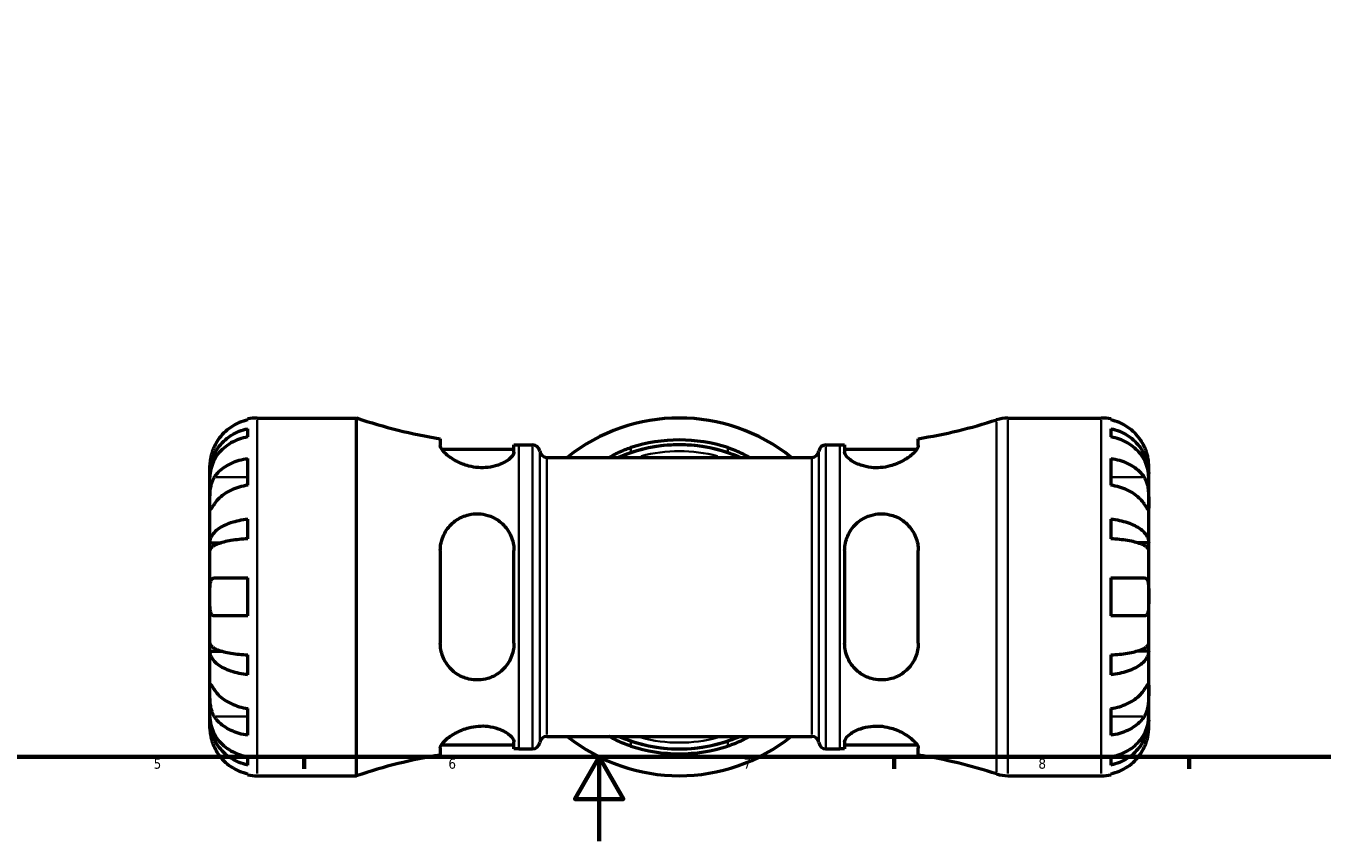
# Model space of a CAD drawing. Header units: millimetres. Extents: x -112 to 891, y -278 to 691.
# Tile 4 of 11: x 284 to 592, y 0 to 194. Entities that reach past the tile are written whole.
import ezdxf

# ---------------------------------------------------------------- set-up
doc = ezdxf.new("R2010")
doc.units = ezdxf.units.MM
for name, color, linetype, lineweight in [('Border (ANSI)', 7, 'Continuous', 70), ('Visible (ANSI)', 7, 'Continuous', 50), ('Visible Narrow (ANSI)', 7, 'Continuous', 35)]:
    doc.layers.add(name, color=color, linetype=linetype, lineweight=lineweight)
doc.styles.add('Note Text (ANSI)', font='tahoma.ttf')

# ---------------------------------------------------------------- blocks, each defined once
blk = doc.blocks.new('Borders Default Border')
at = {"layer": 'Border (ANSI)'}
for p, q in [((350.42, 20), (350.42, 17.2)), ((490.58, 20), (490.58, 17.2)), ((560.67, 20), (560.67, 17.2))]:
    blk.add_line(p, q, dxfattribs=at)
at = {"layer": 'Border (ANSI)', "flags": 128}
for points in [[(20, 20), (20, 574), (821, 574), (821, 20), (20, 20)], [(420.5, 0), (420.5, 20), (414.73, 10), (426.27, 10), (420.5, 20)]]:
    blk.add_lwpolyline(points, dxfattribs=at)
at = {"layer": 'Border (ANSI)', "color": 5, "true_color": 0x0000ff, "char_height": 2.4, "attachment_point": 7, "style": 'Note Text (ANSI)'}
for s, insert in [('5', (314.67, 17.15)), ('6', (384.69, 17.15)), ('7', (454.8, 17.2)), ('8', (524.84, 17.15))]:
    blk.add_mtext(s, dxfattribs=dict(at, insert=insert))

msp = doc.modelspace()

# ---------------------------------------------------------------- linework, layer by layer
at = {"layer": 'Visible (ANSI)'}
for p, q in [((337.03, 100.06), (337.03, 100.3)), ((339.28, 100.53), (362.89, 100.53)), ((362.89, 15.53), (362.89, 100.53)), ((517.56, 100.53), (539.78, 100.53)), ((542.03, 100.3), (542.03, 100.06)), ((337.03, 96.04), (337.03, 97.99)), ((382.76, 95.62), (382.76, 93.97)), ((496.31, 93.97), (496.31, 95.62)), ((542.03, 97.99), (542.03, 96.04)), ((383.05, 93.15), (400.26, 93.15)), ((400.26, 92.44), (400.26, 94.16)), ((401.4, 94.15), (404.68, 94.15)), ((474.38, 94.15), (477.66, 94.15)), ((478.81, 94.16), (478.81, 92.44)), ((478.81, 93.15), (496.01, 93.15)), ((337.03, 84.57), (337.03, 90.93)), ((408.06, 91.18), (471.01, 91.18)), ((542.03, 90.93), (542.03, 84.57)), ((328.03, 87.27), (328.03, 89.28)), ((328.03, 87.27), (328.07, 87.27)), ((328.03, 86.5), (328.03, 87.27)), ((328.03, 80.13), (328.03, 86.5)), ((551.03, 87.27), (551, 87.27)), ((551.03, 87.27), (551.03, 89.28)), ((551.03, 86.5), (551.03, 87.27)), ((551.03, 80.13), (551.03, 86.5)), ((328.03, 70.91), (328.03, 80.13)), ((551.03, 70.91), (551.03, 80.13)), ((337.03, 71.83), (337.03, 76.52)), ((542.03, 76.52), (542.03, 71.83)), ((328.03, 70.91), (330.76, 70.91)), ((328.03, 69.06), (328.03, 70.91)), ((551.03, 70.91), (548.31, 70.91)), ((551.03, 69.06), (551.03, 70.91)), ((328.03, 58.03), (328.03, 69.06)), ((382.76, 69.03), (382.76, 47.03)), ((400.26, 47.03), (400.26, 69.03)), ((478.81, 69.03), (478.81, 47.03)), ((496.31, 47.03), (496.31, 69.03)), ((551.03, 58.03), (551.03, 69.06)), ((329.1, 62.53), (337.03, 62.53)), ((337.03, 53.53), (337.03, 62.53)), ((542.03, 62.53), (542.03, 53.53)), ((542.03, 62.53), (549.97, 62.53)), ((328.03, 47), (328.03, 58.03)), ((551.03, 47), (551.03, 58.03)), ((337.03, 53.53), (329.1, 53.53)), ((549.97, 53.53), (542.03, 53.53)), ((328.03, 45.15), (328.03, 47)), ((551.03, 45.15), (551.03, 47)), ((328.03, 45.15), (330.76, 45.15)), ((328.03, 35.93), (328.03, 45.15)), ((337.03, 39.53), (337.03, 44.23)), ((542.03, 44.23), (542.03, 39.53)), ((551.03, 45.15), (548.31, 45.15)), ((551.03, 35.93), (551.03, 45.15)), ((328.03, 29.56), (328.03, 35.93)), ((551.03, 29.56), (551.03, 35.93)), ((337.03, 25.13), (337.03, 31.49)), ((542.03, 31.49), (542.03, 25.13)), ((328.03, 28.79), (328.03, 29.56)), ((328.03, 28.79), (328.07, 28.79)), ((328.03, 26.78), (328.03, 28.79)), ((551.03, 28.79), (551, 28.79)), ((551.03, 28.79), (551.03, 29.56)), ((551.03, 26.78), (551.03, 28.79)), ((408.06, 24.88), (471.01, 24.88)), ((382.76, 22.09), (382.76, 20.44)), ((383.05, 22.9), (400.26, 22.9)), ((400.26, 21.9), (400.26, 23.61)), ((401.4, 21.9), (404.68, 21.9)), ((474.38, 21.9), (477.66, 21.9)), ((478.81, 23.61), (478.81, 21.9)), ((478.81, 22.9), (496.01, 22.9)), ((496.31, 20.44), (496.31, 22.09)), ((337.03, 18.07), (337.03, 20.02)), ((542.03, 20.02), (542.03, 18.07)), ((337.03, 15.76), (337.03, 16)), ((339.28, 15.53), (362.89, 15.53)), ((517.56, 15.53), (539.78, 15.53)), ((542.03, 16), (542.03, 15.76))]:
    msp.add_line(p, q, dxfattribs=at)
for centre, radius, start, end in [((339.28, 89.28), 11.25, 90, 101.537), ((401.4, 213.66), 119.5, 251.2008, 261.024), ((439.53, 58.03), 42.5, 51.2606, 128.7394), ((477.66, 213.66), 119.5, 278.976, 288.1588), ((517.56, 92.03), 8.5, 90, 108.1588), ((539.78, 89.28), 11.25, 78.463, 90), ((401.4, 213.66), 119.5, 269.451, 270), ((404.68, 92.45), 1.7, 7.1808, 90), ((408.06, 92.88), 1.7, 187.1808, 270), ((439.53, 58.03), 36.12, 66.5845, 113.4155), ((439.53, 58.03), 37.29, 72.0395, 107.9605), ((439.53, 58.03), 36.13, 71.4398, 108.5602), ((471.01, 92.88), 1.7, 270, 352.8192), ((474.38, 92.45), 1.7, 90, 172.8192), ((477.66, 213.66), 119.5, 270, 270.549), ((408.06, 23.18), 1.7, 90, 172.8192), ((439.53, 58.03), 42.5, 231.2606, 308.7394), ((439.53, 58.03), 36.12, 246.5845, 293.4155), ((471.01, 23.18), 1.7, 7.1808, 90), ((401.4, -97.6), 119.5, 90, 90.549), ((404.68, 23.6), 1.7, 270, 352.8192), ((439.53, 58.03), 36.13, 251.4398, 288.5602), ((439.53, 58.03), 37.29, 252.0395, 287.9605), ((474.38, 23.6), 1.7, 187.1808, 270), ((477.66, -97.6), 119.5, 89.451, 90), ((401.4, -97.6), 119.5, 98.976, 108.7992), ((477.66, -97.6), 119.5, 71.8412, 81.024), ((339.28, 26.78), 11.25, 258.463, 270), ((517.56, 24.03), 8.5, 251.8412, 270), ((539.78, 26.78), 11.25, 270, 281.537)]:
    msp.add_arc(centre, radius, start, end, dxfattribs=at)
for points, knots in [([(337.03, 100.06), (336.31, 99.91), (335.61, 99.69), (334.35, 99.17), (333.67, 98.81), (332.42, 97.97), (331.83, 97.48), (330.85, 96.49), (330.36, 95.9), (329.62, 94.79), (329.33, 94.28), (329.1, 93.78)], [0.2134384, 0.2134384, 0.2134384, 0.2134384, 0.4155998, 0.4155998, 0.6240004, 0.6240004, 0.8324011, 0.8324011, 1.0417882, 1.0417882, 1.2012424, 1.2012424, 1.2012424, 1.2012424]), ([(549.97, 93.78), (549.73, 94.28), (549.45, 94.79), (548.71, 95.9), (548.22, 96.49), (547.24, 97.48), (546.65, 97.97), (545.39, 98.81), (544.72, 99.17), (543.46, 99.69), (542.75, 99.91), (542.03, 100.06)], [5.5022719, 5.5022719, 5.5022719, 5.5022719, 5.6617261, 5.6617261, 5.8711132, 5.8711132, 6.0795138, 6.0795138, 6.2879145, 6.2879145, 6.4900758, 6.4900758, 6.4900758, 6.4900758]), ([(328.03, 87.27), (328.03, 87.94), (328.1, 88.68), (328.4, 90.13), (328.63, 90.84), (329.16, 92.09), (329.51, 92.74), (330.36, 93.97), (330.84, 94.53), (331.83, 95.49), (332.41, 95.96), (333.67, 96.78), (334.34, 97.12), (335.61, 97.63), (336.31, 97.84), (337.03, 97.99)], [5.016117, 5.016117, 5.016117, 5.016117, 5.225788, 5.225788, 5.435459, 5.435459, 5.644344, 5.644344, 5.853229, 5.853229, 6.061567, 6.061567, 6.269906, 6.269906, 6.472482, 6.472482, 6.472482, 6.472482]), ([(337.03, 96.04), (336.31, 95.91), (335.61, 95.72), (334.34, 95.27), (333.67, 94.96), (332.41, 94.24), (331.83, 93.82), (330.84, 92.97), (330.36, 92.46), (329.51, 91.38), (329.16, 90.79), (328.63, 89.68), (328.4, 89.05), (328.1, 87.76), (328.03, 87.1), (328.03, 86.5)], [0.213434, 0.213434, 0.213434, 0.213434, 0.41601, 0.41601, 0.624348, 0.624348, 0.832687, 0.832687, 1.041572, 1.041572, 1.250457, 1.250457, 1.460128, 1.460128, 1.669799, 1.669799, 1.669799, 1.669799]), ([(542.03, 97.99), (542.76, 97.84), (543.46, 97.63), (544.73, 97.12), (545.4, 96.78), (546.66, 95.96), (547.24, 95.49), (548.22, 94.53), (548.71, 93.97), (549.55, 92.74), (549.91, 92.09), (550.44, 90.84), (550.67, 90.13), (550.97, 88.68), (551.03, 87.94), (551.03, 87.27)], [0.213434, 0.213434, 0.213434, 0.213434, 0.41601, 0.41601, 0.624348, 0.624348, 0.832687, 0.832687, 1.041572, 1.041572, 1.250457, 1.250457, 1.460128, 1.460128, 1.669799, 1.669799, 1.669799, 1.669799]), ([(551.03, 86.5), (551.03, 87.1), (550.97, 87.76), (550.67, 89.05), (550.44, 89.68), (549.91, 90.79), (549.55, 91.38), (548.71, 92.46), (548.22, 92.97), (547.24, 93.82), (546.66, 94.24), (545.4, 94.96), (544.73, 95.27), (543.46, 95.72), (542.76, 95.91), (542.03, 96.04)], [5.016117, 5.016117, 5.016117, 5.016117, 5.225788, 5.225788, 5.435459, 5.435459, 5.644344, 5.644344, 5.853229, 5.853229, 6.061567, 6.061567, 6.269906, 6.269906, 6.472482, 6.472482, 6.472482, 6.472482]), ([(329.1, 93.78), (329.03, 93.62), (328.96, 93.47), (328.78, 93.05), (328.69, 92.78), (328.5, 92.23), (328.42, 91.95), (328.24, 91.26), (328.17, 90.88), (328.07, 90.16), (328.05, 89.84), (328.03, 89.4), (328.03, 89.28), (328.03, 89.28)], [-0.7196887, -0.7196887, -0.7196887, -0.7196887, -0.6691335, -0.6691335, -0.5844829, -0.5844829, -0.490085, -0.490085, -0.3476599, -0.3476599, -0.1782767, -0.1782767, 0, 0, 0, 0]), ([(400.26, 92.44), (400.26, 92.3), (400.22, 92.15), (399.97, 91.56), (399.56, 91.09), (398.31, 90.16), (397.47, 89.7), (395.73, 89.09), (394.91, 88.89), (393.3, 88.7), (392.56, 88.68), (391.03, 88.8), (390.26, 88.93), (388.52, 89.39), (387.6, 89.76), (385.71, 90.72), (384.81, 91.35), (383.53, 92.48), (383.1, 93), (382.81, 93.64), (382.76, 93.81), (382.76, 93.97)], [-3.084916, -3.084916, -3.084916, -3.084916, -2.942639, -2.942639, -2.564683, -2.564683, -2.182, -2.182, -1.901402, -1.901402, -1.675232, -1.675232, -1.438049, -1.438049, -1.120471, -1.120471, -0.70387, -0.70387, -0.329308, -0.329308, -0.165883, -0.165883, -0.165883, -0.165883]), ([(422.89, 91.18), (423.06, 91.28), (423.24, 91.38), (424.39, 92.03), (425.48, 92.56), (427.1, 93.19), (427.57, 93.35), (428.03, 93.51)], [-0.7830889, -0.7830889, -0.7830889, -0.7830889, -0.7123761, -0.7123761, -0.3336748, -0.3336748, -0.1854488, -0.1854488, -0.1854488, -0.1854488]), ([(451.03, 93.51), (451.61, 93.32), (452.18, 93.11), (453.98, 92.38), (455.13, 91.8), (456.15, 91.2), (456.16, 91.19), (456.18, 91.18)], [-3.1461091, -3.1461091, -3.1461091, -3.1461091, -2.9637851, -2.9637851, -2.5545635, -2.5545635, -2.548179, -2.548179, -2.548179, -2.548179]), ([(496.31, 93.97), (496.31, 93.8), (496.26, 93.61), (495.93, 92.95), (495.48, 92.42), (494.22, 91.33), (493.41, 90.77), (491.62, 89.82), (490.66, 89.43), (488.88, 88.94), (488.1, 88.8), (486.56, 88.69), (485.83, 88.7), (484.24, 88.87), (483.42, 89.07), (481.69, 89.66), (480.86, 90.1), (479.58, 91.03), (479.13, 91.51), (478.85, 92.12), (478.81, 92.29), (478.81, 92.44)], [-3.118782, -3.118782, -3.118782, -3.118782, -2.941926, -2.941926, -2.56328, -2.56328, -2.185379, -2.185379, -1.85232, -1.85232, -1.612424, -1.612424, -1.387865, -1.387865, -1.110556, -1.110556, -0.736792, -0.736792, -0.349463, -0.349463, -0.195967, -0.195967, -0.195967, -0.195967]), ([(551.03, 89.28), (551.03, 89.28), (551.03, 89.33), (551.03, 89.55), (551.03, 89.73), (550.98, 90.28), (550.94, 90.68), (550.78, 91.44), (550.7, 91.77), (550.53, 92.37), (550.44, 92.63), (550.23, 93.18), (550.11, 93.46), (549.98, 93.75), (549.97, 93.76), (549.97, 93.78)], [-3.126213, -3.126213, -3.126213, -3.126213, -3.0059213, -3.0059213, -2.8729567, -2.8729567, -2.6978937, -2.6978937, -2.583387, -2.583387, -2.4954757, -2.4954757, -2.4031024, -2.4031024, -2.3983168, -2.3983168, -2.3983168, -2.3983168]), ([(329.1, 86.49), (329.33, 86.84), (329.62, 87.2), (330.36, 87.99), (330.85, 88.41), (331.83, 89.11), (332.42, 89.45), (333.67, 90.05), (334.35, 90.3), (335.61, 90.67), (336.31, 90.83), (337.03, 90.93)], [5.5022719, 5.5022719, 5.5022719, 5.5022719, 5.6617261, 5.6617261, 5.8711132, 5.8711132, 6.0795138, 6.0795138, 6.2879145, 6.2879145, 6.4900758, 6.4900758, 6.4900758, 6.4900758]), ([(428.03, 92.28), (427.56, 92.12), (427.08, 91.95), (426.12, 91.58), (425.63, 91.38), (425.16, 91.18)], [-3.1107949, -3.1107949, -3.1107949, -3.1107949, -2.9594783, -2.9594783, -2.7973837, -2.7973837, -2.7973837, -2.7973837]), ([(453.91, 91.18), (453.38, 91.41), (452.83, 91.63), (451.86, 91.99), (451.45, 92.14), (451.03, 92.28)], [-0.5319451, -0.5319451, -0.5319451, -0.5319451, -0.3494603, -0.3494603, -0.2183147, -0.2183147, -0.2183147, -0.2183147]), ([(542.03, 90.93), (542.75, 90.83), (543.46, 90.67), (544.72, 90.3), (545.39, 90.05), (546.65, 89.45), (547.24, 89.11), (548.22, 88.41), (548.71, 87.99), (549.45, 87.2), (549.73, 86.84), (549.97, 86.49)], [0.2134384, 0.2134384, 0.2134384, 0.2134384, 0.4155998, 0.4155998, 0.6240004, 0.6240004, 0.8324011, 0.8324011, 1.0417882, 1.0417882, 1.2012424, 1.2012424, 1.2012424, 1.2012424]), ([(328.03, 80.13), (328.03, 80.37), (328.03, 80.63), (328.04, 81.23), (328.04, 81.56), (328.06, 82.38), (328.08, 82.86), (328.18, 83.81), (328.26, 84.27), (328.44, 85), (328.52, 85.29), (328.73, 85.81), (328.84, 86.05), (329.01, 86.35), (329.05, 86.42), (329.1, 86.49)], [0, 0, 0, 0, 0.1023049, 0.1023049, 0.2116531, 0.2116531, 0.3586874, 0.3586874, 0.4986154, 0.4986154, 0.596139, 0.596139, 0.690343, 0.690343, 0.7235503, 0.7235503, 0.7235503, 0.7235503]), ([(549.97, 86.49), (550.03, 86.4), (550.08, 86.31), (550.26, 85.99), (550.37, 85.75), (550.57, 85.22), (550.66, 84.92), (550.83, 84.17), (550.9, 83.71), (551, 82.68), (551.02, 82.12), (551.04, 81.05), (551.03, 80.55), (551.03, 80.13)], [-0.7247441, -0.7247441, -0.7247441, -0.7247441, -0.6829269, -0.6829269, -0.5894676, -0.5894676, -0.4901439, -0.4901439, -0.3493352, -0.3493352, -0.178565, -0.178565, 0, 0, 0, 0]), ([(337.03, 84.57), (336.31, 84.46), (335.61, 84.31), (334.35, 83.94), (333.67, 83.68), (332.42, 83.09), (331.83, 82.74), (330.85, 82.04), (330.36, 81.63), (329.62, 80.84), (329.33, 80.48), (329.1, 80.13)], [0.2134384, 0.2134384, 0.2134384, 0.2134384, 0.4155998, 0.4155998, 0.6240004, 0.6240004, 0.8324011, 0.8324011, 1.0417882, 1.0417882, 1.2012424, 1.2012424, 1.2012424, 1.2012424]), ([(549.97, 80.13), (549.73, 80.48), (549.45, 80.84), (548.71, 81.63), (548.22, 82.04), (547.24, 82.74), (546.65, 83.09), (545.39, 83.68), (544.72, 83.94), (543.46, 84.31), (542.75, 84.46), (542.03, 84.57)], [5.5022719, 5.5022719, 5.5022719, 5.5022719, 5.6617261, 5.6617261, 5.8711132, 5.8711132, 6.0795138, 6.0795138, 6.2879145, 6.2879145, 6.4900758, 6.4900758, 6.4900758, 6.4900758]), ([(329.1, 80.13), (329.04, 80.04), (328.99, 79.95), (328.81, 79.68), (328.7, 79.52), (328.5, 79.22), (328.41, 79.09), (328.24, 78.87), (328.17, 78.8), (328.07, 78.82), (328.05, 78.93), (328.03, 79.37), (328.03, 79.7), (328.03, 80.13)], [-0.7247441, -0.7247441, -0.7247441, -0.7247441, -0.6829269, -0.6829269, -0.5894676, -0.5894676, -0.4901439, -0.4901439, -0.3493352, -0.3493352, -0.178565, -0.178565, 0, 0, 0, 0]), ([(551.03, 80.13), (551.03, 79.88), (551.03, 79.67), (551.03, 79.3), (551.03, 79.14), (551.01, 78.88), (550.98, 78.8), (550.88, 78.81), (550.81, 78.89), (550.63, 79.13), (550.54, 79.25), (550.34, 79.56), (550.23, 79.73), (550.06, 79.99), (550.01, 80.05), (549.97, 80.13)], [0, 0, 0, 0, 0.1023049, 0.1023049, 0.2116531, 0.2116531, 0.3586874, 0.3586874, 0.4986154, 0.4986154, 0.596139, 0.596139, 0.690343, 0.690343, 0.7235503, 0.7235503, 0.7235503, 0.7235503]), ([(382.76, 69.03), (382.76, 69.58), (382.81, 70.13), (383.14, 71.85), (383.6, 72.96), (384.89, 74.86), (385.71, 75.68), (387.5, 76.87), (388.46, 77.3), (390.24, 77.72), (391.02, 77.8), (392.57, 77.75), (393.31, 77.62), (394.91, 77.14), (395.74, 76.74), (397.45, 75.56), (398.27, 74.7), (399.53, 72.72), (399.97, 71.58), (400.22, 69.94), (400.26, 69.48), (400.26, 69.03)], [-3.12775, -3.12775, -3.12775, -3.12775, -2.95313, -2.95313, -2.564081, -2.564081, -2.187254, -2.187254, -1.856055, -1.856055, -1.615828, -1.615828, -1.389389, -1.389389, -1.108319, -1.108319, -0.734789, -0.734789, -0.348778, -0.348778, -0.205036, -0.205036, -0.205036, -0.205036]), ([(478.81, 69.03), (478.81, 69.5), (478.85, 69.96), (479.11, 71.57), (479.52, 72.67), (480.75, 74.65), (481.58, 75.53), (483.31, 76.73), (484.13, 77.13), (485.73, 77.62), (486.47, 77.74), (487.99, 77.8), (488.75, 77.73), (490.48, 77.34), (491.39, 76.95), (493.28, 75.77), (494.19, 74.88), (495.5, 72.88), (495.94, 71.81), (496.26, 70.12), (496.31, 69.58), (496.31, 69.03)], [-3.075657, -3.075657, -3.075657, -3.075657, -2.928265, -2.928265, -2.556211, -2.556211, -2.176337, -2.176337, -1.895276, -1.895276, -1.670172, -1.670172, -1.435427, -1.435427, -1.121974, -1.121974, -0.706608, -0.706608, -0.330133, -0.330133, -0.156514, -0.156514, -0.156514, -0.156514]), ([(328.03, 70.91), (328.03, 71.26), (328.1, 71.65), (328.4, 72.41), (328.63, 72.78), (329.16, 73.43), (329.51, 73.78), (330.36, 74.42), (330.84, 74.71), (331.83, 75.21), (332.41, 75.46), (333.67, 75.89), (334.34, 76.07), (335.61, 76.34), (336.31, 76.45), (337.03, 76.52)], [5.016117, 5.016117, 5.016117, 5.016117, 5.225788, 5.225788, 5.435459, 5.435459, 5.644344, 5.644344, 5.853229, 5.853229, 6.061567, 6.061567, 6.269906, 6.269906, 6.472482, 6.472482, 6.472482, 6.472482]), ([(542.03, 76.52), (542.76, 76.45), (543.46, 76.34), (544.73, 76.07), (545.4, 75.89), (546.66, 75.46), (547.24, 75.21), (548.22, 74.71), (548.71, 74.42), (549.55, 73.78), (549.91, 73.43), (550.44, 72.78), (550.67, 72.41), (550.97, 71.65), (551.03, 71.26), (551.03, 70.91)], [0.213434, 0.213434, 0.213434, 0.213434, 0.41601, 0.41601, 0.624348, 0.624348, 0.832687, 0.832687, 1.041572, 1.041572, 1.250457, 1.250457, 1.460128, 1.460128, 1.669799, 1.669799, 1.669799, 1.669799]), ([(337.03, 71.83), (336.31, 71.79), (335.61, 71.74), (334.34, 71.61), (333.67, 71.52), (332.41, 71.31), (331.83, 71.18), (330.84, 70.94), (330.36, 70.79), (329.51, 70.47), (329.16, 70.3), (328.63, 69.98), (328.4, 69.8), (328.1, 69.42), (328.03, 69.23), (328.03, 69.06)], [0.213434, 0.213434, 0.213434, 0.213434, 0.41601, 0.41601, 0.624348, 0.624348, 0.832687, 0.832687, 1.041572, 1.041572, 1.250457, 1.250457, 1.460128, 1.460128, 1.669799, 1.669799, 1.669799, 1.669799]), ([(551.03, 69.06), (551.03, 69.23), (550.97, 69.42), (550.67, 69.8), (550.44, 69.98), (549.91, 70.3), (549.55, 70.47), (548.71, 70.79), (548.22, 70.94), (547.24, 71.18), (546.66, 71.31), (545.4, 71.52), (544.73, 71.61), (543.46, 71.74), (542.76, 71.79), (542.03, 71.83)], [5.016117, 5.016117, 5.016117, 5.016117, 5.225788, 5.225788, 5.435459, 5.435459, 5.644344, 5.644344, 5.853229, 5.853229, 6.061567, 6.061567, 6.269906, 6.269906, 6.472482, 6.472482, 6.472482, 6.472482]), ([(328.03, 58.03), (328.03, 58.43), (328.03, 58.83), (328.04, 59.64), (328.04, 60.05), (328.09, 60.92), (328.13, 61.34), (328.29, 61.89), (328.36, 62.07), (328.54, 62.31), (328.63, 62.39), (328.84, 62.5), (328.95, 62.53), (329.09, 62.53), (329.09, 62.53), (329.1, 62.53)], [-3.126213, -3.126213, -3.126213, -3.126213, -3.0059213, -3.0059213, -2.8729567, -2.8729567, -2.6978937, -2.6978937, -2.583387, -2.583387, -2.4954757, -2.4954757, -2.4031024, -2.4031024, -2.3983168, -2.3983168, -2.3983168, -2.3983168]), ([(549.97, 62.53), (550.04, 62.53), (550.11, 62.52), (550.28, 62.48), (550.38, 62.43), (550.57, 62.27), (550.65, 62.15), (550.83, 61.79), (550.9, 61.5), (551, 60.76), (551.02, 60.28), (551.04, 59.21), (551.03, 58.62), (551.03, 58.03)], [-0.7196887, -0.7196887, -0.7196887, -0.7196887, -0.6691335, -0.6691335, -0.5844829, -0.5844829, -0.490085, -0.490085, -0.3476599, -0.3476599, -0.1782767, -0.1782767, 0, 0, 0, 0]), ([(329.1, 53.53), (329.03, 53.53), (328.96, 53.54), (328.78, 53.58), (328.69, 53.63), (328.5, 53.79), (328.42, 53.91), (328.24, 54.27), (328.17, 54.55), (328.07, 55.3), (328.05, 55.77), (328.03, 56.85), (328.03, 57.43), (328.03, 58.03)], [-0.7196887, -0.7196887, -0.7196887, -0.7196887, -0.6691335, -0.6691335, -0.5844829, -0.5844829, -0.490085, -0.490085, -0.3476599, -0.3476599, -0.1782767, -0.1782767, 0, 0, 0, 0]), ([(551.03, 58.03), (551.03, 57.63), (551.03, 57.23), (551.03, 56.41), (551.03, 56.01), (550.98, 55.14), (550.94, 54.72), (550.78, 54.16), (550.7, 53.99), (550.53, 53.75), (550.44, 53.67), (550.23, 53.56), (550.11, 53.53), (549.98, 53.53), (549.97, 53.53), (549.97, 53.53)], [-3.126213, -3.126213, -3.126213, -3.126213, -3.0059213, -3.0059213, -2.8729567, -2.8729567, -2.6978937, -2.6978937, -2.583387, -2.583387, -2.4954757, -2.4954757, -2.4031024, -2.4031024, -2.3983168, -2.3983168, -2.3983168, -2.3983168]), ([(328.03, 47), (328.03, 46.82), (328.1, 46.63), (328.4, 46.26), (328.63, 46.08), (329.16, 45.75), (329.51, 45.58), (330.36, 45.27), (330.84, 45.12), (331.83, 44.87), (332.41, 44.75), (333.67, 44.54), (334.34, 44.45), (335.61, 44.32), (336.31, 44.27), (337.03, 44.23)], [5.016117, 5.016117, 5.016117, 5.016117, 5.225788, 5.225788, 5.435459, 5.435459, 5.644344, 5.644344, 5.853229, 5.853229, 6.061567, 6.061567, 6.269906, 6.269906, 6.472482, 6.472482, 6.472482, 6.472482]), ([(400.26, 47.03), (400.26, 46.58), (400.22, 46.13), (399.97, 44.51), (399.56, 43.4), (398.31, 41.4), (397.47, 40.51), (395.73, 39.31), (394.91, 38.91), (393.3, 38.43), (392.56, 38.31), (391.03, 38.26), (390.26, 38.34), (388.52, 38.74), (387.6, 39.14), (385.71, 40.35), (384.81, 41.26), (383.53, 43.27), (383.1, 44.34), (382.81, 46), (382.76, 46.51), (382.76, 47.03)], [-3.084916, -3.084916, -3.084916, -3.084916, -2.942639, -2.942639, -2.564683, -2.564683, -2.182, -2.182, -1.901402, -1.901402, -1.675232, -1.675232, -1.438049, -1.438049, -1.120471, -1.120471, -0.70387, -0.70387, -0.329308, -0.329308, -0.165883, -0.165883, -0.165883, -0.165883]), ([(496.31, 47.03), (496.31, 46.47), (496.26, 45.92), (495.93, 44.22), (495.48, 43.14), (494.22, 41.25), (493.41, 40.43), (491.62, 39.21), (490.66, 38.78), (488.88, 38.34), (488.1, 38.26), (486.56, 38.3), (485.83, 38.42), (484.24, 38.88), (483.42, 39.27), (481.69, 40.43), (480.86, 41.28), (479.58, 43.25), (479.13, 44.39), (478.85, 46.06), (478.81, 46.54), (478.81, 47.03)], [-3.118782, -3.118782, -3.118782, -3.118782, -2.941926, -2.941926, -2.56328, -2.56328, -2.185379, -2.185379, -1.85232, -1.85232, -1.612424, -1.612424, -1.387865, -1.387865, -1.110556, -1.110556, -0.736792, -0.736792, -0.349463, -0.349463, -0.195967, -0.195967, -0.195967, -0.195967]), ([(542.03, 44.23), (542.76, 44.27), (543.46, 44.32), (544.73, 44.45), (545.4, 44.54), (546.66, 44.75), (547.24, 44.87), (548.22, 45.12), (548.71, 45.27), (549.55, 45.58), (549.91, 45.75), (550.44, 46.08), (550.67, 46.26), (550.97, 46.63), (551.03, 46.82), (551.03, 47)], [0.213434, 0.213434, 0.213434, 0.213434, 0.41601, 0.41601, 0.624348, 0.624348, 0.832687, 0.832687, 1.041572, 1.041572, 1.250457, 1.250457, 1.460128, 1.460128, 1.669799, 1.669799, 1.669799, 1.669799]), ([(337.03, 39.53), (336.31, 39.61), (335.61, 39.72), (334.34, 39.99), (333.67, 40.17), (332.41, 40.6), (331.83, 40.84), (330.84, 41.34), (330.36, 41.64), (329.51, 42.28), (329.16, 42.63), (328.63, 43.28), (328.4, 43.65), (328.1, 44.41), (328.03, 44.8), (328.03, 45.15)], [0.213434, 0.213434, 0.213434, 0.213434, 0.41601, 0.41601, 0.624348, 0.624348, 0.832687, 0.832687, 1.041572, 1.041572, 1.250457, 1.250457, 1.460128, 1.460128, 1.669799, 1.669799, 1.669799, 1.669799]), ([(551.03, 45.15), (551.03, 44.8), (550.97, 44.41), (550.67, 43.65), (550.44, 43.28), (549.91, 42.63), (549.55, 42.28), (548.71, 41.64), (548.22, 41.34), (547.24, 40.84), (546.66, 40.6), (545.4, 40.17), (544.73, 39.99), (543.46, 39.72), (542.76, 39.61), (542.03, 39.53)], [5.016117, 5.016117, 5.016117, 5.016117, 5.225788, 5.225788, 5.435459, 5.435459, 5.644344, 5.644344, 5.853229, 5.853229, 6.061567, 6.061567, 6.269906, 6.269906, 6.472482, 6.472482, 6.472482, 6.472482]), ([(328.03, 35.93), (328.03, 36.17), (328.03, 36.39), (328.04, 36.76), (328.04, 36.91), (328.06, 37.18), (328.08, 37.25), (328.18, 37.25), (328.26, 37.17), (328.44, 36.93), (328.52, 36.8), (328.73, 36.5), (328.84, 36.33), (329.01, 36.07), (329.05, 36), (329.1, 35.93)], [0, 0, 0, 0, 0.1023049, 0.1023049, 0.2116531, 0.2116531, 0.3586874, 0.3586874, 0.4986154, 0.4986154, 0.596139, 0.596139, 0.690343, 0.690343, 0.7235503, 0.7235503, 0.7235503, 0.7235503]), ([(549.97, 35.93), (550.03, 36.02), (550.08, 36.11), (550.26, 36.37), (550.37, 36.54), (550.57, 36.84), (550.66, 36.96), (550.83, 37.19), (550.9, 37.26), (551, 37.24), (551.02, 37.13), (551.04, 36.69), (551.03, 36.35), (551.03, 35.93)], [-0.7247441, -0.7247441, -0.7247441, -0.7247441, -0.6829269, -0.6829269, -0.5894676, -0.5894676, -0.4901439, -0.4901439, -0.3493352, -0.3493352, -0.178565, -0.178565, 0, 0, 0, 0]), ([(329.1, 29.57), (329.04, 29.66), (328.99, 29.75), (328.81, 30.07), (328.7, 30.31), (328.5, 30.84), (328.41, 31.14), (328.24, 31.88), (328.17, 32.34), (328.07, 33.37), (328.05, 33.94), (328.03, 35.01), (328.03, 35.51), (328.03, 35.93)], [-0.7247441, -0.7247441, -0.7247441, -0.7247441, -0.6829269, -0.6829269, -0.5894676, -0.5894676, -0.4901439, -0.4901439, -0.3493352, -0.3493352, -0.178565, -0.178565, 0, 0, 0, 0]), ([(329.1, 35.93), (329.33, 35.58), (329.62, 35.22), (330.36, 34.43), (330.85, 34.01), (331.83, 33.32), (332.42, 32.97), (333.67, 32.37), (334.35, 32.12), (335.61, 31.75), (336.31, 31.59), (337.03, 31.49)], [5.5022719, 5.5022719, 5.5022719, 5.5022719, 5.6617261, 5.6617261, 5.8711132, 5.8711132, 6.0795138, 6.0795138, 6.2879145, 6.2879145, 6.4900758, 6.4900758, 6.4900758, 6.4900758]), ([(542.03, 31.49), (542.75, 31.59), (543.46, 31.75), (544.72, 32.12), (545.39, 32.37), (546.65, 32.97), (547.24, 33.32), (548.22, 34.01), (548.71, 34.43), (549.45, 35.22), (549.73, 35.58), (549.97, 35.93)], [0.2134384, 0.2134384, 0.2134384, 0.2134384, 0.4155998, 0.4155998, 0.6240004, 0.6240004, 0.8324011, 0.8324011, 1.0417882, 1.0417882, 1.2012424, 1.2012424, 1.2012424, 1.2012424]), ([(551.03, 35.93), (551.03, 35.69), (551.03, 35.42), (551.03, 34.82), (551.03, 34.49), (551.01, 33.68), (550.98, 33.2), (550.88, 32.24), (550.81, 31.79), (550.63, 31.06), (550.54, 30.77), (550.34, 30.24), (550.23, 30.01), (550.06, 29.71), (550.01, 29.64), (549.97, 29.57)], [0, 0, 0, 0, 0.1023049, 0.1023049, 0.2116531, 0.2116531, 0.3586874, 0.3586874, 0.4986154, 0.4986154, 0.596139, 0.596139, 0.690343, 0.690343, 0.7235503, 0.7235503, 0.7235503, 0.7235503]), ([(328.03, 29.56), (328.03, 28.95), (328.1, 28.3), (328.4, 27.01), (328.63, 26.38), (329.16, 25.27), (329.51, 24.68), (330.36, 23.59), (330.84, 23.09), (331.83, 22.24), (332.41, 21.82), (333.67, 21.09), (334.34, 20.79), (335.61, 20.34), (336.31, 20.14), (337.03, 20.02)], [5.016117, 5.016117, 5.016117, 5.016117, 5.225788, 5.225788, 5.435459, 5.435459, 5.644344, 5.644344, 5.853229, 5.853229, 6.061567, 6.061567, 6.269906, 6.269906, 6.472482, 6.472482, 6.472482, 6.472482]), ([(337.03, 18.07), (336.31, 18.22), (335.61, 18.43), (334.34, 18.94), (333.67, 19.28), (332.41, 20.1), (331.83, 20.57), (330.84, 21.52), (330.36, 22.09), (329.51, 23.31), (329.16, 23.97), (328.63, 25.22), (328.4, 25.93), (328.1, 27.37), (328.03, 28.11), (328.03, 28.79)], [0.213434, 0.213434, 0.213434, 0.213434, 0.41601, 0.41601, 0.624348, 0.624348, 0.832687, 0.832687, 1.041572, 1.041572, 1.250457, 1.250457, 1.460128, 1.460128, 1.669799, 1.669799, 1.669799, 1.669799]), ([(337.03, 25.13), (336.31, 25.23), (335.61, 25.39), (334.35, 25.76), (333.67, 26.01), (332.42, 26.61), (331.83, 26.95), (330.85, 27.65), (330.36, 28.07), (329.62, 28.85), (329.33, 29.21), (329.1, 29.57)], [0.2134384, 0.2134384, 0.2134384, 0.2134384, 0.4155998, 0.4155998, 0.6240004, 0.6240004, 0.8324011, 0.8324011, 1.0417882, 1.0417882, 1.2012424, 1.2012424, 1.2012424, 1.2012424]), ([(549.97, 29.57), (549.73, 29.21), (549.45, 28.85), (548.71, 28.07), (548.22, 27.65), (547.24, 26.95), (546.65, 26.61), (545.39, 26.01), (544.72, 25.76), (543.46, 25.39), (542.75, 25.23), (542.03, 25.13)], [5.5022719, 5.5022719, 5.5022719, 5.5022719, 5.6617261, 5.6617261, 5.8711132, 5.8711132, 6.0795138, 6.0795138, 6.2879145, 6.2879145, 6.4900758, 6.4900758, 6.4900758, 6.4900758]), ([(542.03, 20.02), (542.76, 20.14), (543.46, 20.34), (544.73, 20.79), (545.4, 21.09), (546.66, 21.82), (547.24, 22.24), (548.22, 23.09), (548.71, 23.59), (549.55, 24.68), (549.91, 25.27), (550.44, 26.38), (550.67, 27.01), (550.97, 28.3), (551.03, 28.95), (551.03, 29.56)], [0.213434, 0.213434, 0.213434, 0.213434, 0.41601, 0.41601, 0.624348, 0.624348, 0.832687, 0.832687, 1.041572, 1.041572, 1.250457, 1.250457, 1.460128, 1.460128, 1.669799, 1.669799, 1.669799, 1.669799]), ([(551.03, 28.79), (551.03, 28.11), (550.97, 27.37), (550.67, 25.93), (550.44, 25.22), (549.91, 23.97), (549.55, 23.31), (548.71, 22.09), (548.22, 21.52), (547.24, 20.57), (546.66, 20.1), (545.4, 19.28), (544.73, 18.94), (543.46, 18.43), (542.76, 18.22), (542.03, 18.07)], [5.016117, 5.016117, 5.016117, 5.016117, 5.225788, 5.225788, 5.435459, 5.435459, 5.644344, 5.644344, 5.853229, 5.853229, 6.061567, 6.061567, 6.269906, 6.269906, 6.472482, 6.472482, 6.472482, 6.472482]), ([(328.03, 26.78), (328.03, 26.78), (328.03, 26.73), (328.04, 26.5), (328.04, 26.32), (328.09, 25.78), (328.13, 25.38), (328.29, 24.61), (328.36, 24.29), (328.54, 23.69), (328.63, 23.42), (328.84, 22.88), (328.95, 22.6), (329.09, 22.31), (329.09, 22.29), (329.1, 22.28)], [-3.126213, -3.126213, -3.126213, -3.126213, -3.0059213, -3.0059213, -2.8729567, -2.8729567, -2.6978937, -2.6978937, -2.583387, -2.583387, -2.4954757, -2.4954757, -2.4031024, -2.4031024, -2.3983168, -2.3983168, -2.3983168, -2.3983168]), ([(382.76, 22.09), (382.76, 22.25), (382.81, 22.44), (383.14, 23.11), (383.6, 23.66), (384.89, 24.76), (385.71, 25.32), (387.5, 26.26), (388.46, 26.65), (390.24, 27.12), (391.02, 27.26), (392.57, 27.37), (393.31, 27.36), (394.91, 27.17), (395.74, 26.97), (397.45, 26.36), (398.27, 25.92), (399.53, 24.99), (399.97, 24.51), (400.22, 23.91), (400.26, 23.76), (400.26, 23.61)], [-3.12775, -3.12775, -3.12775, -3.12775, -2.95313, -2.95313, -2.564081, -2.564081, -2.187254, -2.187254, -1.856055, -1.856055, -1.615828, -1.615828, -1.389389, -1.389389, -1.108319, -1.108319, -0.734789, -0.734789, -0.348778, -0.348778, -0.205036, -0.205036, -0.205036, -0.205036]), ([(428.03, 22.55), (427.46, 22.74), (426.89, 22.95), (425.09, 23.68), (423.94, 24.26), (422.92, 24.86), (422.91, 24.87), (422.89, 24.88)], [-3.1461091, -3.1461091, -3.1461091, -3.1461091, -2.9637851, -2.9637851, -2.5545635, -2.5545635, -2.548179, -2.548179, -2.548179, -2.548179]), ([(425.16, 24.88), (425.69, 24.65), (426.24, 24.43), (427.21, 24.06), (427.62, 23.92), (428.03, 23.78)], [-0.5319451, -0.5319451, -0.5319451, -0.5319451, -0.3494603, -0.3494603, -0.2183147, -0.2183147, -0.2183147, -0.2183147]), ([(451.03, 23.78), (451.51, 23.94), (451.98, 24.11), (452.95, 24.48), (453.44, 24.68), (453.91, 24.88)], [-3.1107949, -3.1107949, -3.1107949, -3.1107949, -2.9594783, -2.9594783, -2.7973837, -2.7973837, -2.7973837, -2.7973837]), ([(456.18, 24.88), (456, 24.78), (455.83, 24.67), (454.68, 24.03), (453.59, 23.5), (451.97, 22.87), (451.5, 22.7), (451.03, 22.55)], [-0.7830889, -0.7830889, -0.7830889, -0.7830889, -0.7123761, -0.7123761, -0.3336748, -0.3336748, -0.1854488, -0.1854488, -0.1854488, -0.1854488]), ([(478.81, 23.61), (478.81, 23.76), (478.85, 23.92), (479.11, 24.51), (479.52, 24.97), (480.75, 25.89), (481.58, 26.35), (483.31, 26.96), (484.13, 27.16), (485.73, 27.35), (486.47, 27.37), (487.99, 27.27), (488.75, 27.14), (490.48, 26.69), (491.39, 26.33), (493.28, 25.38), (494.19, 24.76), (495.5, 23.62), (495.94, 23.1), (496.26, 22.44), (496.31, 22.25), (496.31, 22.09)], [-3.075657, -3.075657, -3.075657, -3.075657, -2.928265, -2.928265, -2.556211, -2.556211, -2.176337, -2.176337, -1.895276, -1.895276, -1.670172, -1.670172, -1.435427, -1.435427, -1.121974, -1.121974, -0.706608, -0.706608, -0.330133, -0.330133, -0.156514, -0.156514, -0.156514, -0.156514]), ([(549.97, 22.28), (550.04, 22.43), (550.11, 22.59), (550.28, 23.01), (550.38, 23.27), (550.57, 23.83), (550.65, 24.11), (550.83, 24.8), (550.9, 25.18), (551, 25.9), (551.02, 26.21), (551.04, 26.66), (551.03, 26.78), (551.03, 26.78)], [-0.7196887, -0.7196887, -0.7196887, -0.7196887, -0.6691335, -0.6691335, -0.5844829, -0.5844829, -0.490085, -0.490085, -0.3476599, -0.3476599, -0.1782767, -0.1782767, 0, 0, 0, 0]), ([(329.1, 22.28), (329.33, 21.78), (329.62, 21.27), (330.36, 20.15), (330.85, 19.57), (331.83, 18.58), (332.42, 18.09), (333.67, 17.25), (334.35, 16.89), (335.61, 16.37), (336.31, 16.14), (337.03, 16)], [5.5022719, 5.5022719, 5.5022719, 5.5022719, 5.6617261, 5.6617261, 5.8711132, 5.8711132, 6.0795138, 6.0795138, 6.2879145, 6.2879145, 6.4900758, 6.4900758, 6.4900758, 6.4900758]), ([(542.03, 16), (542.75, 16.14), (543.46, 16.37), (544.72, 16.89), (545.39, 17.25), (546.65, 18.09), (547.24, 18.58), (548.22, 19.57), (548.71, 20.15), (549.45, 21.27), (549.73, 21.78), (549.97, 22.28)], [0.2134384, 0.2134384, 0.2134384, 0.2134384, 0.4155998, 0.4155998, 0.6240004, 0.6240004, 0.8324011, 0.8324011, 1.0417882, 1.0417882, 1.2012424, 1.2012424, 1.2012424, 1.2012424])]:
    msp.add_open_spline(points, degree=3, knots=knots, dxfattribs=at)
at = {"layer": 'Visible Narrow (ANSI)'}
for p, q in [((339.28, 16.05), (339.28, 100.01)), ((514.91, 16.47), (514.91, 99.59)), ((517.56, 100.01), (517.56, 16.05)), ((539.78, 16.05), (539.78, 100.01)), ((401.4, 22.35), (401.4, 93.71)), ((404.68, 22.35), (404.68, 93.71)), ((428.03, 93.44), (428.03, 92.34)), ((451.03, 93.44), (451.03, 92.34)), ((474.38, 93.71), (474.38, 22.35)), ((477.66, 22.35), (477.66, 93.71)), ((406.37, 23.82), (406.37, 92.24)), ((408.06, 90.77), (408.06, 25.29)), ((471.01, 25.29), (471.01, 90.77)), ((472.7, 92.24), (472.7, 23.82)), ((329.5, 86.49), (336.64, 86.49)), ((549.57, 86.49), (542.43, 86.49)), ((329.5, 29.57), (336.64, 29.57)), ((549.57, 29.57), (542.43, 29.57)), ((428.03, 22.61), (428.03, 23.72)), ((451.03, 22.61), (451.03, 23.72))]:
    msp.add_line(p, q, dxfattribs=at)
for start, end in [(74.8329, 105.1671), (254.8329, 285.1671)]:
    msp.add_arc((439.53, 58.03), 34.64, start, end, dxfattribs=at)

# ---------------------------------------------------------------- block references
msp.add_blockref('Borders Default Border', (0, 0))

doc.saveas('drawing.dxf')
